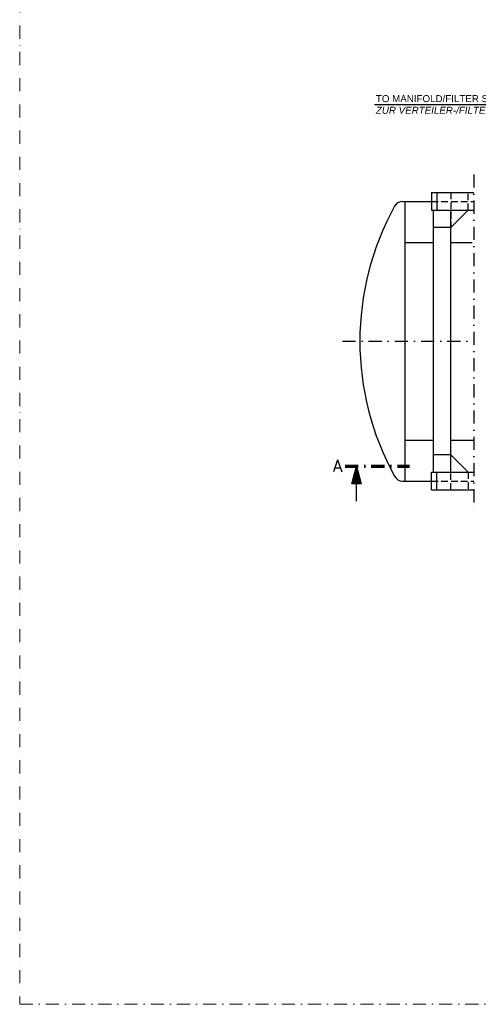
# Model space of a CAD drawing. Header units: inches. Extents: x -1548 to 30345, y -12744 to 2311.
# Tile 1 of 33: x -1548 to 1078, y -12744 to -7111. Entities that reach past the tile are written whole.
import ezdxf

# ---------------------------------------------------------------- set-up
doc = ezdxf.new("R2010")
doc.units = ezdxf.units.IN
doc.header["$MEASUREMENT"] = 0
doc.linetypes.add('DASHDOT', pattern=[1, 0.5, -0.25, 0, -0.25])
doc.linetypes.add('HIDDEN', pattern=[0.375, 0.25, -0.125])
for name, color, linetype in [('17', 7, 'CONTINUOUS'), ('41', 7, 'CONTINUOUS'), ('6', 7, 'CONTINUOUS')]:
    doc.layers.add(name, color=color, linetype=linetype)
doc.styles.add('ROMANS', font='ROMANS', dxfattribs={"height": 0.2})

# ---------------------------------------------------------------- blocks, each defined once
blk = doc.blocks.new('PFEIL')
at = {"layer": '17', "color": 7, "linetype": 'Continuous'}
for p, q in [((-40, 0), (-20, 0)), ((-20, 5.359), (-20, -5.359)), ((0, 0), (-20, 5.359)), ((-20, 5.0491), (-18.8434, 5.0491)), ((-20, 4.5991), (-17.164, 4.5991)), ((-20, 4.1491), (-15.4846, 4.1491)), ((-20, 3.6991), (-13.8052, 3.6991)), ((-20, 3.2491), (-12.1258, 3.2491)), ((-20, 2.7991), (-10.4464, 2.7991)), ((-20, 2.3491), (-8.7669, 2.3491)), ((-20, 1.8991), (-7.0875, 1.8991)), ((-20, 1.4491), (-5.4081, 1.4491)), ((-20, 0.9991), (-3.7287, 0.9991)), ((-20, 0.5491), (-2.0493, 0.5491)), ((-20, 0.0991), (-0.3698, 0.0991)), ((-20, -5.359), (0, 0)), ((-20, -0.3509), (-1.3096, -0.3509)), ((-20, -0.8009), (-2.989, -0.8009)), ((-20, -1.2509), (-4.6684, -1.2509)), ((-20, -1.7009), (-6.3478, -1.7009)), ((-20, -2.1509), (-8.0272, -2.1509)), ((-20, -2.6009), (-9.7067, -2.6009)), ((-20, -3.0509), (-11.3861, -3.0509)), ((-20, -3.5009), (-13.0655, -3.5009)), ((-20, -3.9509), (-14.7449, -3.9509)), ((-20, -4.4009), (-16.4243, -4.4009)), ((-20, -4.8509), (-18.1038, -4.8509)), ((-20, -5.3009), (-19.7832, -5.3009))]:
    blk.add_line(p, q, dxfattribs=at)

msp = doc.modelspace()

# ---------------------------------------------------------------- linework, layer by layer
at = {"layer": '17', "linetype": 'DASHDOT', "lineweight": 70, "ltscale": 150}
msp.add_line((315.2, -9665.6), (683.5, -9665.6), dxfattribs=at)
at = {"layer": '17', "color": 3, "linetype": 'DASHDOT', "lineweight": 5, "ltscale": 150}
msp.add_lwpolyline([(-1548.3, -12743.9), (13051.4, -12743.9), (13051.4, 2311), (-1548.3, 2311)], close=True, dxfattribs=at)
at = {"layer": '41', "linetype": 'DASHDOT', "ltscale": 150}
for p, q in [((1053.2, -7996.2), (1053.2, -9927.6)), ((300.1, -8950.6), (1053.2, -8950.6))]:
    msp.add_line(p, q, dxfattribs=at)
at = {"layer": '41', "linetype": 'Continuous', "ltscale": 150}
for p, q in [((810, -8100.6), (810, -8200.6)), ((810, -8100.6), (1053.2, -8100.6)), ((840, -8100.6), (840, -8200.6)), ((645, -8150.6), (810, -8150.6)), ((810, -8200.6), (1053.2, -8200.6)), ((820, -8200.6), (820, -9700.6)), ((920, -8300.6), (1020, -8200.6)), ((920, -9700.6), (920, -8200.6)), ((920, -8300.6), (820, -8300.6)), ((659.7, -8384.9), (820, -8384.9)), ((920, -8384.9), (1043.4, -8384.9)), ((659.7, -9516.3), (820, -9516.3)), ((920, -9516.3), (1053.2, -9516.3)), ((920, -9600.6), (820, -9600.6)), ((920, -9600.6), (1020, -9700.6)), ((810, -9800.6), (810, -9700.6)), ((810, -9700.6), (1053.2, -9700.6)), ((840, -9800.6), (840, -9700.6)), ((645, -9750.6), (810, -9750.6)), ((810, -9800.6), (1053.2, -9800.6))]:
    msp.add_line(p, q, dxfattribs=at)
at = {"layer": '41', "linetype": 'HIDDEN', "ltscale": 150}
for p, q in [((920, -8100.6), (920, -8300.6)), ((1020, -8200.6), (1020, -8100.6)), ((810, -8150.6), (1053.2, -8150.6)), ((920, -9800.6), (920, -9600.6)), ((1020, -9700.6), (1020, -9800.6)), ((810, -9750.6), (1053.2, -9750.6))]:
    msp.add_line(p, q, dxfattribs=at)
at = {"layer": '41', "linetype": 'Continuous'}
msp.add_line((659.7, -9750.6), (659.7, -8150.6), dxfattribs=at)
for centre, radius, start, end in [((645, -8203.6), 53, 90, 151.127), ((1999.7, -8950.6), 1600, 151.127, 208.873), ((645, -9697.6), 53, 208.873, 270)]:
    msp.add_arc(centre, radius, start, end, dxfattribs=at)
at = {"layer": '6', "linetype": 'Continuous'}
msp.add_line((482.9, -7597.1), (1412.4, -7597.1), dxfattribs=at)

# ---------------------------------------------------------------- block references
at = {"layer": '17', "linetype": 'DASHDOT', "lineweight": 70, "ltscale": 150, "xscale": 5, "yscale": -5, "rotation": 90}
msp.add_blockref('PFEIL', (380.9, -9665.6), dxfattribs=at)

# ---------------------------------------------------------------- texts
at = {"layer": '17', "linetype": 'DASHDOT', "lineweight": 70, "ltscale": 150, "style": 'ROMANS'}
msp.add_text('A', height=70, dxfattribs=at).set_placement((245.4, -9698.2))
at = {"layer": '6', "linetype": 'Continuous', "insert": (491.6, -7542.9), "char_height": 40, "width": 965.274, "attachment_point": 1, "style": 'ROMANS'}
msp.add_mtext('{\\fArial|b0|i0|c0|p34;TO MANIFOLD/FILTER STATION\\P\\fArial|b0|i1|c0|p34;ZUR VERTEILER-/FILTERSTATION\\H1.0215x; }', dxfattribs=at)

doc.saveas('drawing.dxf')
